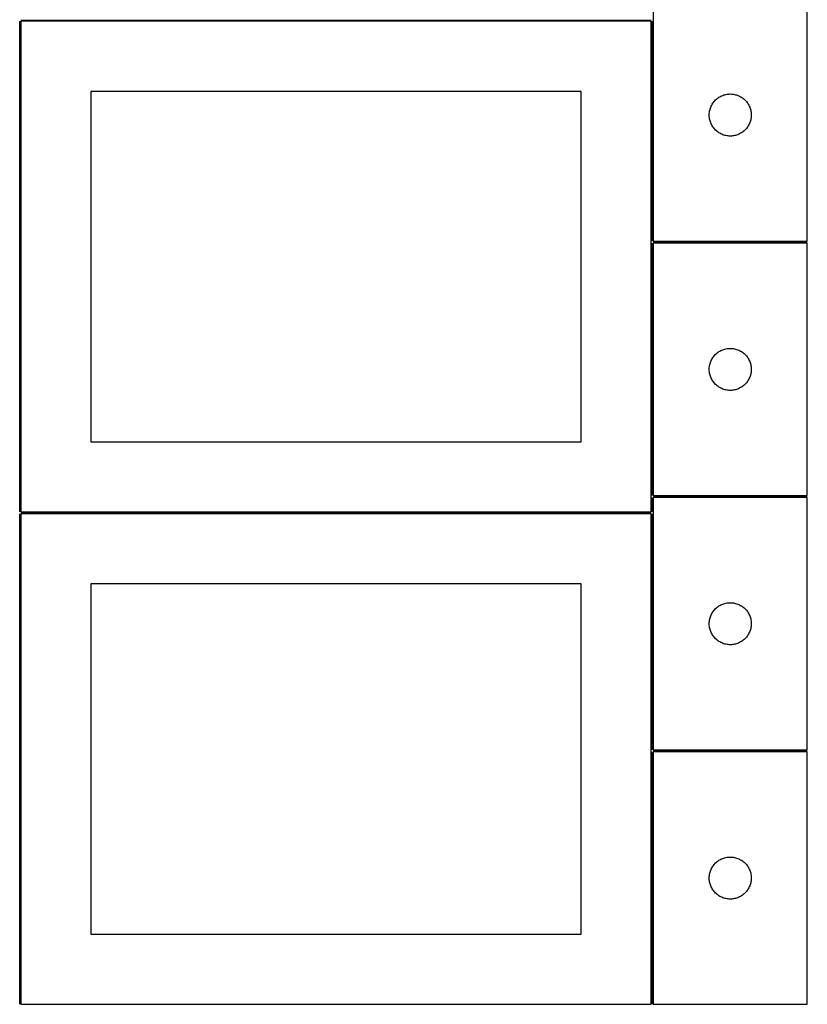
# Model space of a CAD drawing. Header units: millimetres. Extents: x 7 to 1493, y 7 to 2993.
# Tile 2 of 14: x 909 to 1471, y 7 to 709. Entities that reach past the tile are written whole.
import ezdxf

# ---------------------------------------------------------------- set-up
doc = ezdxf.new("R2010")
doc.units = ezdxf.units.MM
doc.layers.add('COMMON', color=5, linetype='CONTINUOUS', true_color=0x0000ff)
doc.layers.add('CUT', color=7, linetype='CONTINUOUS', true_color=0x000000)

msp = doc.modelspace()

# ---------------------------------------------------------------- linework, layer by layer
at = {"layer": 'COMMON'}
for p, q in [((908.799609, 358.123911), (908.799609, 708.099132)), ((909.549609, 708.873911), (1359.549609, 708.873911)), ((1360.299609, 708.123911), (1360.299609, 551.223048)), ((1360.299609, 549.723047), (1360.299609, 369.723047)), ((1471.04961, 550.473048), (1361.04961, 550.473048)), ((1360.299609, 368.223046), (1360.299609, 358.123911)), ((1471.04961, 368.973047), (1361.04961, 368.973047)), ((908.799609, 6.62391), (908.799609, 356.599131)), ((1359.549609, 357.373911), (909.549609, 357.373911)), ((1360.299609, 356.62391), (1360.299609, 188.223046)), ((1360.299609, 186.723045), (1360.299609, 6.723045)), ((1471.04961, 187.473046), (1361.04961, 187.473046))]:
    msp.add_line(p, q, dxfattribs=at)
at = {"layer": 'CUT'}
for p, q in [((1361.04961, 731.223048), (1361.04961, 551.223048)), ((1471.04961, 551.223048), (1471.04961, 731.223048)), ((1359.549609, 708.123911), (909.549609, 708.123911)), ((909.549609, 708.123911), (909.549609, 358.123911)), ((1359.549609, 358.123911), (1359.549609, 708.123911)), ((1309.549609, 658.123911), (959.549609, 658.123911)), ((959.549609, 658.123911), (959.549609, 408.123911)), ((1309.549609, 408.123911), (1309.549609, 658.123911)), ((1406.740468, 652.984845), (1407.358294, 653.448473)), ((1407.358294, 653.448473), (1407.999167, 653.879682)), ((1407.999167, 653.879682), (1408.661389, 654.277327)), ((1408.661389, 654.277327), (1409.343203, 654.640355)), ((1409.343203, 654.640355), (1410.042801, 654.967802)), ((1410.042801, 654.967802), (1410.758329, 655.258801)), ((1410.758329, 655.258801), (1411.487888, 655.512579)), ((1411.487888, 655.512579), (1412.229543, 655.728464)), ((1412.229543, 655.728464), (1412.981329, 655.905884)), ((1412.981329, 655.905884), (1413.741251, 656.044367)), ((1413.741251, 656.044367), (1414.507295, 656.143547)), ((1414.507295, 656.143547), (1415.277429, 656.20316)), ((1415.277429, 656.20316), (1416.04961, 656.223048)), ((1416.04961, 656.223048), (1416.821791, 656.20316)), ((1416.821791, 656.20316), (1417.591925, 656.143547)), ((1417.591925, 656.143547), (1418.357969, 656.044367)), ((1418.357969, 656.044367), (1419.117891, 655.905884)), ((1419.117891, 655.905884), (1419.869677, 655.728464)), ((1419.869677, 655.728464), (1420.611332, 655.512579)), ((1420.611332, 655.512579), (1421.340891, 655.258801)), ((1421.340891, 655.258801), (1422.056419, 654.967802)), ((1422.056419, 654.967802), (1422.756017, 654.640355)), ((1422.756017, 654.640355), (1423.437831, 654.277327)), ((1423.437831, 654.277327), (1424.100053, 653.879682)), ((1424.100053, 653.879682), (1424.740926, 653.448473)), ((1424.740926, 653.448473), (1425.358752, 652.984845)), ((1401.882272, 646.151184), (1402.15475, 646.873967)), ((1402.15475, 646.873967), (1402.464076, 647.581764)), ((1402.464076, 647.581764), (1402.809428, 648.2727)), ((1402.809428, 648.2727), (1403.189891, 648.94494)), ((1403.189891, 648.94494), (1403.604455, 649.596704)), ((1403.604455, 649.596704), (1404.052021, 650.226263)), ((1404.052021, 650.226263), (1404.531403, 650.831946)), ((1404.531403, 650.831946), (1405.04133, 651.412148)), ((1405.04133, 651.412148), (1405.580448, 651.965331)), ((1405.580448, 651.965331), (1406.147328, 652.490027)), ((1406.147328, 652.490027), (1406.740468, 652.984845)), ((1425.358752, 652.984845), (1425.951892, 652.490027)), ((1425.951892, 652.490027), (1426.518772, 651.965331)), ((1426.518772, 651.965331), (1427.05789, 651.412148)), ((1427.05789, 651.412148), (1427.567817, 650.831946)), ((1427.567817, 650.831946), (1428.047199, 650.226263)), ((1428.047199, 650.226263), (1428.494765, 649.596704)), ((1428.494765, 649.596704), (1428.909329, 648.94494)), ((1428.909329, 648.94494), (1429.289792, 648.2727)), ((1429.289792, 648.2727), (1429.635144, 647.581764)), ((1429.635144, 647.581764), (1429.94447, 646.873967)), ((1429.94447, 646.873967), (1430.216948, 646.151184)), ((1401.054583, 641.609267), (1401.094347, 642.38068)), ((1401.054583, 640.83683), (1401.054583, 641.609267)), ((1401.094347, 640.065416), (1401.054583, 640.83683)), ((1401.094347, 642.38068), (1401.17377, 643.149024)), ((1401.17377, 639.297073), (1401.094347, 640.065416)), ((1401.17377, 643.149024), (1401.292641, 643.91226)), ((1401.292641, 643.91226), (1401.450644, 644.668365)), ((1401.450644, 644.668365), (1401.647362, 645.415333)), ((1401.647362, 645.415333), (1401.882272, 646.151184)), ((1430.216948, 646.151184), (1430.451858, 645.415333)), ((1430.451858, 645.415333), (1430.648576, 644.668365)), ((1430.648576, 644.668365), (1430.806579, 643.91226)), ((1430.806579, 643.91226), (1430.92545, 643.149024)), ((1430.92545, 643.149024), (1431.004873, 642.38068)), ((1431.004873, 640.065416), (1430.92545, 639.297073)), ((1431.004873, 642.38068), (1431.044637, 641.609267)), ((1431.044637, 640.83683), (1431.004873, 640.065416)), ((1431.044637, 641.609267), (1431.044637, 640.83683)), ((1401.292641, 638.533837), (1401.17377, 639.297073)), ((1401.450644, 637.777732), (1401.292641, 638.533837)), ((1401.647362, 637.030764), (1401.450644, 637.777732)), ((1401.882272, 636.294913), (1401.647362, 637.030764)), ((1402.15475, 635.57213), (1401.882272, 636.294913)), ((1402.464076, 634.864333), (1402.15475, 635.57213)), ((1402.809428, 634.173397), (1402.464076, 634.864333)), ((1403.189891, 633.501156), (1402.809428, 634.173397)), ((1403.604455, 632.849393), (1403.189891, 633.501156)), ((1404.052021, 632.219834), (1403.604455, 632.849393)), ((1428.494765, 632.849393), (1428.047199, 632.219834)), ((1428.909329, 633.501156), (1428.494765, 632.849393)), ((1429.289792, 634.173397), (1428.909329, 633.501156)), ((1429.635144, 634.864333), (1429.289792, 634.173397)), ((1429.94447, 635.57213), (1429.635144, 634.864333)), ((1430.216948, 636.294913), (1429.94447, 635.57213)), ((1430.451858, 637.030764), (1430.216948, 636.294913)), ((1430.648576, 637.777732), (1430.451858, 637.030764)), ((1430.806579, 638.533837), (1430.648576, 637.777732)), ((1430.92545, 639.297073), (1430.806579, 638.533837)), ((1404.531403, 631.614151), (1404.052021, 632.219834)), ((1405.04133, 631.033948), (1404.531403, 631.614151)), ((1405.580448, 630.480766), (1405.04133, 631.033948)), ((1406.147328, 629.956069), (1405.580448, 630.480766)), ((1406.740468, 629.461251), (1406.147328, 629.956069)), ((1407.358294, 628.997623), (1406.740468, 629.461251)), ((1407.999167, 628.566415), (1407.358294, 628.997623)), ((1408.661389, 628.16877), (1407.999167, 628.566415)), ((1409.343203, 627.805742), (1408.661389, 628.16877)), ((1410.042801, 627.478295), (1409.343203, 627.805742)), ((1410.758329, 627.187296), (1410.042801, 627.478295)), ((1411.487888, 626.933518), (1410.758329, 627.187296)), ((1412.229543, 626.717633), (1411.487888, 626.933518)), ((1412.981329, 626.540213), (1412.229543, 626.717633)), ((1413.741251, 626.40173), (1412.981329, 626.540213)), ((1414.507295, 626.30255), (1413.741251, 626.40173)), ((1415.277429, 626.242937), (1414.507295, 626.30255)), ((1416.04961, 626.223048), (1415.277429, 626.242937)), ((1416.821791, 626.242937), (1416.04961, 626.223048)), ((1417.591925, 626.30255), (1416.821791, 626.242937)), ((1418.357969, 626.40173), (1417.591925, 626.30255)), ((1419.117891, 626.540213), (1418.357969, 626.40173)), ((1419.869677, 626.717633), (1419.117891, 626.540213)), ((1420.611332, 626.933518), (1419.869677, 626.717633)), ((1421.340891, 627.187296), (1420.611332, 626.933518)), ((1422.056419, 627.478295), (1421.340891, 627.187296)), ((1422.756017, 627.805742), (1422.056419, 627.478295)), ((1423.437831, 628.16877), (1422.756017, 627.805742)), ((1424.100053, 628.566415), (1423.437831, 628.16877)), ((1424.740926, 628.997623), (1424.100053, 628.566415)), ((1425.358752, 629.461251), (1424.740926, 628.997623)), ((1425.951892, 629.956069), (1425.358752, 629.461251)), ((1426.518772, 630.480766), (1425.951892, 629.956069)), ((1427.05789, 631.033948), (1426.518772, 630.480766)), ((1427.567817, 631.614151), (1427.05789, 631.033948)), ((1428.047199, 632.219834), (1427.567817, 631.614151)), ((1361.04961, 551.223048), (1471.04961, 551.223048)), ((1471.04961, 549.723047), (1361.04961, 549.723047)), ((1361.04961, 549.723047), (1361.04961, 369.723047)), ((1471.04961, 369.723047), (1471.04961, 549.723047)), ((1405.580448, 470.46533), (1406.147328, 470.990026)), ((1406.147328, 470.990026), (1406.740468, 471.484844)), ((1406.740468, 471.484844), (1407.358294, 471.948472)), ((1407.358294, 471.948472), (1407.999167, 472.379681)), ((1407.999167, 472.379681), (1408.661389, 472.777326)), ((1408.661389, 472.777326), (1409.343203, 473.140354)), ((1409.343203, 473.140354), (1410.042801, 473.467801)), ((1410.042801, 473.467801), (1410.758329, 473.7588)), ((1410.758329, 473.7588), (1411.487888, 474.012578)), ((1411.487888, 474.012578), (1412.229543, 474.228463)), ((1412.229543, 474.228463), (1412.981329, 474.405883)), ((1412.981329, 474.405883), (1413.741251, 474.544366)), ((1413.741251, 474.544366), (1414.507295, 474.643546)), ((1414.507295, 474.643546), (1415.277429, 474.703159)), ((1415.277429, 474.703159), (1416.04961, 474.723047)), ((1416.04961, 474.723047), (1416.821791, 474.703159)), ((1416.821791, 474.703159), (1417.591925, 474.643546)), ((1417.591925, 474.643546), (1418.357969, 474.544366)), ((1418.357969, 474.544366), (1419.117891, 474.405883)), ((1419.117891, 474.405883), (1419.869677, 474.228463)), ((1419.869677, 474.228463), (1420.611332, 474.012578)), ((1420.611332, 474.012578), (1421.340891, 473.7588)), ((1421.340891, 473.7588), (1422.056419, 473.467801)), ((1422.056419, 473.467801), (1422.756017, 473.140354)), ((1422.756017, 473.140354), (1423.437831, 472.777326)), ((1423.437831, 472.777326), (1424.100053, 472.379681)), ((1424.100053, 472.379681), (1424.740926, 471.948472)), ((1424.740926, 471.948472), (1425.358752, 471.484844)), ((1425.358752, 471.484844), (1425.951892, 470.990026)), ((1425.951892, 470.990026), (1426.518772, 470.46533)), ((1401.450644, 463.168364), (1401.647362, 463.915332)), ((1401.647362, 463.915332), (1401.882272, 464.651183)), ((1401.882272, 464.651183), (1402.15475, 465.373966)), ((1402.15475, 465.373966), (1402.464076, 466.081763)), ((1402.464076, 466.081763), (1402.809428, 466.772699)), ((1402.809428, 466.772699), (1403.189891, 467.444939)), ((1403.189891, 467.444939), (1403.604455, 468.096703)), ((1403.604455, 468.096703), (1404.052021, 468.726262)), ((1404.052021, 468.726262), (1404.531403, 469.331945)), ((1404.531403, 469.331945), (1405.04133, 469.912147)), ((1405.04133, 469.912147), (1405.580448, 470.46533)), ((1426.518772, 470.46533), (1427.05789, 469.912147)), ((1427.05789, 469.912147), (1427.567817, 469.331945)), ((1427.567817, 469.331945), (1428.047199, 468.726262)), ((1428.047199, 468.726262), (1428.494765, 468.096703)), ((1428.494765, 468.096703), (1428.909329, 467.444939)), ((1428.909329, 467.444939), (1429.289792, 466.772699)), ((1429.289792, 466.772699), (1429.635144, 466.081763)), ((1429.635144, 466.081763), (1429.94447, 465.373966)), ((1429.94447, 465.373966), (1430.216948, 464.651183)), ((1430.216948, 464.651183), (1430.451858, 463.915332)), ((1430.451858, 463.915332), (1430.648576, 463.168364)), ((1401.054583, 460.109266), (1401.094347, 460.880679)), ((1401.054583, 459.336829), (1401.054583, 460.109266)), ((1401.094347, 458.565415), (1401.054583, 459.336829)), ((1401.094347, 460.880679), (1401.17377, 461.649023)), ((1401.17377, 457.797072), (1401.094347, 458.565415)), ((1401.17377, 461.649023), (1401.292641, 462.412259)), ((1401.292641, 457.033836), (1401.17377, 457.797072)), ((1401.292641, 462.412259), (1401.450644, 463.168364)), ((1401.450644, 456.277731), (1401.292641, 457.033836)), ((1430.648576, 463.168364), (1430.806579, 462.412259)), ((1430.806579, 457.033836), (1430.648576, 456.277731)), ((1430.806579, 462.412259), (1430.92545, 461.649023)), ((1430.92545, 457.797072), (1430.806579, 457.033836)), ((1430.92545, 461.649023), (1431.004873, 460.880679)), ((1431.004873, 458.565415), (1430.92545, 457.797072)), ((1431.004873, 460.880679), (1431.044637, 460.109266)), ((1431.044637, 459.336829), (1431.004873, 458.565415)), ((1431.044637, 460.109266), (1431.044637, 459.336829)), ((1401.647362, 455.530763), (1401.450644, 456.277731)), ((1401.882272, 454.794912), (1401.647362, 455.530763)), ((1402.15475, 454.072129), (1401.882272, 454.794912)), ((1402.464076, 453.364332), (1402.15475, 454.072129)), ((1402.809428, 452.673396), (1402.464076, 453.364332)), ((1403.189891, 452.001155), (1402.809428, 452.673396)), ((1403.604455, 451.349392), (1403.189891, 452.001155)), ((1404.052021, 450.719833), (1403.604455, 451.349392)), ((1404.531403, 450.11415), (1404.052021, 450.719833)), ((1405.04133, 449.533947), (1404.531403, 450.11415)), ((1427.567817, 450.11415), (1427.05789, 449.533947)), ((1428.047199, 450.719833), (1427.567817, 450.11415)), ((1428.494765, 451.349392), (1428.047199, 450.719833)), ((1428.909329, 452.001155), (1428.494765, 451.349392)), ((1429.289792, 452.673396), (1428.909329, 452.001155)), ((1429.635144, 453.364332), (1429.289792, 452.673396)), ((1429.94447, 454.072129), (1429.635144, 453.364332)), ((1430.216948, 454.794912), (1429.94447, 454.072129)), ((1430.451858, 455.530763), (1430.216948, 454.794912)), ((1430.648576, 456.277731), (1430.451858, 455.530763)), ((1405.580448, 448.980765), (1405.04133, 449.533947)), ((1406.147328, 448.456068), (1405.580448, 448.980765)), ((1406.740468, 447.96125), (1406.147328, 448.456068)), ((1407.358294, 447.497622), (1406.740468, 447.96125)), ((1407.999167, 447.066414), (1407.358294, 447.497622)), ((1408.661389, 446.668769), (1407.999167, 447.066414)), ((1409.343203, 446.305741), (1408.661389, 446.668769)), ((1410.042801, 445.978294), (1409.343203, 446.305741)), ((1410.758329, 445.687295), (1410.042801, 445.978294)), ((1411.487888, 445.433517), (1410.758329, 445.687295)), ((1412.229543, 445.217632), (1411.487888, 445.433517)), ((1412.981329, 445.040212), (1412.229543, 445.217632)), ((1413.741251, 444.901729), (1412.981329, 445.040212)), ((1414.507295, 444.802549), (1413.741251, 444.901729)), ((1415.277429, 444.742936), (1414.507295, 444.802549)), ((1416.04961, 444.723047), (1415.277429, 444.742936)), ((1416.821791, 444.742936), (1416.04961, 444.723047)), ((1417.591925, 444.802549), (1416.821791, 444.742936)), ((1418.357969, 444.901729), (1417.591925, 444.802549)), ((1419.117891, 445.040212), (1418.357969, 444.901729)), ((1419.869677, 445.217632), (1419.117891, 445.040212)), ((1420.611332, 445.433517), (1419.869677, 445.217632)), ((1421.340891, 445.687295), (1420.611332, 445.433517)), ((1422.056419, 445.978294), (1421.340891, 445.687295)), ((1422.756017, 446.305741), (1422.056419, 445.978294)), ((1423.437831, 446.668769), (1422.756017, 446.305741)), ((1424.100053, 447.066414), (1423.437831, 446.668769)), ((1424.740926, 447.497622), (1424.100053, 447.066414)), ((1425.358752, 447.96125), (1424.740926, 447.497622)), ((1425.951892, 448.456068), (1425.358752, 447.96125)), ((1426.518772, 448.980765), (1425.951892, 448.456068)), ((1427.05789, 449.533947), (1426.518772, 448.980765)), ((959.549609, 408.123911), (1309.549609, 408.123911)), ((1361.04961, 369.723047), (1471.04961, 369.723047)), ((1471.04961, 368.223046), (1361.04961, 368.223046)), ((1361.04961, 368.223046), (1361.04961, 188.223046)), ((1471.04961, 188.223046), (1471.04961, 368.223046)), ((909.549609, 358.123911), (1359.549609, 358.123911)), ((1359.549609, 356.62391), (909.549609, 356.62391)), ((909.549609, 356.62391), (909.549609, 6.62391)), ((1359.549609, 6.62391), (1359.549609, 356.62391)), ((1309.549609, 306.62391), (959.549609, 306.62391)), ((959.549609, 306.62391), (959.549609, 56.62391)), ((1309.549609, 56.62391), (1309.549609, 306.62391)), ((1404.531403, 287.831944), (1405.04133, 288.412146)), ((1405.04133, 288.412146), (1405.580448, 288.965329)), ((1405.580448, 288.965329), (1406.147328, 289.490025)), ((1406.147328, 289.490025), (1406.740468, 289.984843)), ((1406.740468, 289.984843), (1407.358294, 290.448471)), ((1407.358294, 290.448471), (1407.999167, 290.87968)), ((1407.999167, 290.87968), (1408.661389, 291.277325)), ((1408.661389, 291.277325), (1409.343203, 291.640353)), ((1409.343203, 291.640353), (1410.042801, 291.9678)), ((1410.042801, 291.9678), (1410.758329, 292.258799)), ((1410.758329, 292.258799), (1411.487888, 292.512577)), ((1411.487888, 292.512577), (1412.229543, 292.728462)), ((1412.229543, 292.728462), (1412.981329, 292.905882)), ((1412.981329, 292.905882), (1413.741251, 293.044365)), ((1413.741251, 293.044365), (1414.507295, 293.143545)), ((1414.507295, 293.143545), (1415.277429, 293.203158)), ((1415.277429, 293.203158), (1416.04961, 293.223046)), ((1416.04961, 293.223046), (1416.821791, 293.203158)), ((1416.821791, 293.203158), (1417.591925, 293.143545)), ((1417.591925, 293.143545), (1418.357969, 293.044365)), ((1418.357969, 293.044365), (1419.117891, 292.905882)), ((1419.117891, 292.905882), (1419.869677, 292.728462)), ((1419.869677, 292.728462), (1420.611332, 292.512577)), ((1420.611332, 292.512577), (1421.340891, 292.258799)), ((1421.340891, 292.258799), (1422.056419, 291.9678)), ((1422.056419, 291.9678), (1422.756017, 291.640353)), ((1422.756017, 291.640353), (1423.437831, 291.277325)), ((1423.437831, 291.277325), (1424.100053, 290.87968)), ((1424.100053, 290.87968), (1424.740926, 290.448471)), ((1424.740926, 290.448471), (1425.358752, 289.984843)), ((1425.358752, 289.984843), (1425.951892, 289.490025)), ((1425.951892, 289.490025), (1426.518772, 288.965329)), ((1426.518772, 288.965329), (1427.05789, 288.412146)), ((1427.05789, 288.412146), (1427.567817, 287.831944)), ((1401.292641, 280.912258), (1401.450644, 281.668363)), ((1401.450644, 281.668363), (1401.647362, 282.415331)), ((1401.647362, 282.415331), (1401.882272, 283.151182)), ((1401.882272, 283.151182), (1402.15475, 283.873965)), ((1402.15475, 283.873965), (1402.464076, 284.581762)), ((1402.464076, 284.581762), (1402.809428, 285.272698)), ((1402.809428, 285.272698), (1403.189891, 285.944938)), ((1403.189891, 285.944938), (1403.604455, 286.596702)), ((1403.604455, 286.596702), (1404.052021, 287.226261)), ((1404.052021, 287.226261), (1404.531403, 287.831944)), ((1427.567817, 287.831944), (1428.047199, 287.226261)), ((1428.047199, 287.226261), (1428.494765, 286.596702)), ((1428.494765, 286.596702), (1428.909329, 285.944938)), ((1428.909329, 285.944938), (1429.289792, 285.272698)), ((1429.289792, 285.272698), (1429.635144, 284.581762)), ((1429.635144, 284.581762), (1429.94447, 283.873965)), ((1429.94447, 283.873965), (1430.216948, 283.151182)), ((1430.216948, 283.151182), (1430.451858, 282.415331)), ((1430.451858, 282.415331), (1430.648576, 281.668363)), ((1430.648576, 281.668363), (1430.806579, 280.912258)), ((1401.054583, 278.609265), (1401.094347, 279.380678)), ((1401.054583, 277.836828), (1401.054583, 278.609265)), ((1401.094347, 277.065414), (1401.054583, 277.836828)), ((1401.094347, 279.380678), (1401.17377, 280.149022)), ((1401.17377, 276.297071), (1401.094347, 277.065414)), ((1401.17377, 280.149022), (1401.292641, 280.912258)), ((1401.292641, 275.533835), (1401.17377, 276.297071)), ((1401.450644, 274.77773), (1401.292641, 275.533835)), ((1401.647362, 274.030762), (1401.450644, 274.77773)), ((1401.882272, 273.294911), (1401.647362, 274.030762)), ((1430.451858, 274.030762), (1430.216948, 273.294911)), ((1430.648576, 274.77773), (1430.451858, 274.030762)), ((1430.806579, 275.533835), (1430.648576, 274.77773)), ((1430.806579, 280.912258), (1430.92545, 280.149022)), ((1430.92545, 276.297071), (1430.806579, 275.533835)), ((1430.92545, 280.149022), (1431.004873, 279.380678)), ((1431.004873, 277.065414), (1430.92545, 276.297071)), ((1431.004873, 279.380678), (1431.044637, 278.609265)), ((1431.044637, 277.836828), (1431.004873, 277.065414)), ((1431.044637, 278.609265), (1431.044637, 277.836828)), ((1402.15475, 272.572128), (1401.882272, 273.294911)), ((1402.464076, 271.864331), (1402.15475, 272.572128)), ((1402.809428, 271.173395), (1402.464076, 271.864331)), ((1403.189891, 270.501154), (1402.809428, 271.173395)), ((1403.604455, 269.849391), (1403.189891, 270.501154)), ((1404.052021, 269.219832), (1403.604455, 269.849391)), ((1404.531403, 268.614149), (1404.052021, 269.219832)), ((1405.04133, 268.033946), (1404.531403, 268.614149)), ((1405.580448, 267.480764), (1405.04133, 268.033946)), ((1406.147328, 266.956067), (1405.580448, 267.480764)), ((1426.518772, 267.480764), (1425.951892, 266.956067)), ((1427.05789, 268.033946), (1426.518772, 267.480764)), ((1427.567817, 268.614149), (1427.05789, 268.033946)), ((1428.047199, 269.219832), (1427.567817, 268.614149)), ((1428.494765, 269.849391), (1428.047199, 269.219832)), ((1428.909329, 270.501154), (1428.494765, 269.849391)), ((1429.289792, 271.173395), (1428.909329, 270.501154)), ((1429.635144, 271.864331), (1429.289792, 271.173395)), ((1429.94447, 272.572128), (1429.635144, 271.864331)), ((1430.216948, 273.294911), (1429.94447, 272.572128)), ((1406.740468, 266.461249), (1406.147328, 266.956067)), ((1407.358294, 265.997621), (1406.740468, 266.461249)), ((1407.999167, 265.566413), (1407.358294, 265.997621)), ((1408.661389, 265.168768), (1407.999167, 265.566413)), ((1409.343203, 264.80574), (1408.661389, 265.168768)), ((1410.042801, 264.478293), (1409.343203, 264.80574)), ((1410.758329, 264.187294), (1410.042801, 264.478293)), ((1411.487888, 263.933516), (1410.758329, 264.187294)), ((1412.229543, 263.717631), (1411.487888, 263.933516)), ((1412.981329, 263.540211), (1412.229543, 263.717631)), ((1413.741251, 263.401728), (1412.981329, 263.540211)), ((1414.507295, 263.302548), (1413.741251, 263.401728)), ((1415.277429, 263.242935), (1414.507295, 263.302548)), ((1416.04961, 263.223046), (1415.277429, 263.242935)), ((1416.821791, 263.242935), (1416.04961, 263.223046)), ((1417.591925, 263.302548), (1416.821791, 263.242935)), ((1418.357969, 263.401728), (1417.591925, 263.302548)), ((1419.117891, 263.540211), (1418.357969, 263.401728)), ((1419.869677, 263.717631), (1419.117891, 263.540211)), ((1420.611332, 263.933516), (1419.869677, 263.717631)), ((1421.340891, 264.187294), (1420.611332, 263.933516)), ((1422.056419, 264.478293), (1421.340891, 264.187294)), ((1422.756017, 264.80574), (1422.056419, 264.478293)), ((1423.437831, 265.168768), (1422.756017, 264.80574)), ((1424.100053, 265.566413), (1423.437831, 265.168768)), ((1424.740926, 265.997621), (1424.100053, 265.566413)), ((1425.358752, 266.461249), (1424.740926, 265.997621)), ((1425.951892, 266.956067), (1425.358752, 266.461249)), ((1361.04961, 188.223046), (1471.04961, 188.223046)), ((1471.04961, 186.723045), (1361.04961, 186.723045)), ((1361.04961, 186.723045), (1361.04961, 6.723045)), ((1471.04961, 6.723045), (1471.04961, 186.723045)), ((1403.604455, 105.096701), (1404.052021, 105.72626)), ((1404.052021, 105.72626), (1404.531403, 106.331943)), ((1404.531403, 106.331943), (1405.04133, 106.912145)), ((1405.04133, 106.912145), (1405.580448, 107.465328)), ((1405.580448, 107.465328), (1406.147328, 107.990024)), ((1406.147328, 107.990024), (1406.740468, 108.484842)), ((1406.740468, 108.484842), (1407.358294, 108.94847)), ((1407.358294, 108.94847), (1407.999167, 109.379679)), ((1407.999167, 109.379679), (1408.661389, 109.777324)), ((1408.661389, 109.777324), (1409.343203, 110.140352)), ((1409.343203, 110.140352), (1410.042801, 110.467799)), ((1410.042801, 110.467799), (1410.758329, 110.758798)), ((1410.758329, 110.758798), (1411.487888, 111.012576)), ((1411.487888, 111.012576), (1412.229543, 111.228461)), ((1412.229543, 111.228461), (1412.981329, 111.405881)), ((1412.981329, 111.405881), (1413.741251, 111.544364)), ((1413.741251, 111.544364), (1414.507295, 111.643544)), ((1414.507295, 111.643544), (1415.277429, 111.703157)), ((1415.277429, 111.703157), (1416.04961, 111.723045)), ((1416.04961, 111.723045), (1416.821791, 111.703157)), ((1416.821791, 111.703157), (1417.591925, 111.643544)), ((1417.591925, 111.643544), (1418.357969, 111.544364)), ((1418.357969, 111.544364), (1419.117891, 111.405881)), ((1419.117891, 111.405881), (1419.869677, 111.228461)), ((1419.869677, 111.228461), (1420.611332, 111.012576)), ((1420.611332, 111.012576), (1421.340891, 110.758798)), ((1421.340891, 110.758798), (1422.056419, 110.467799)), ((1422.056419, 110.467799), (1422.756017, 110.140352)), ((1422.756017, 110.140352), (1423.437831, 109.777324)), ((1423.437831, 109.777324), (1424.100053, 109.379679)), ((1424.100053, 109.379679), (1424.740926, 108.94847)), ((1424.740926, 108.94847), (1425.358752, 108.484842)), ((1425.358752, 108.484842), (1425.951892, 107.990024)), ((1425.951892, 107.990024), (1426.518772, 107.465328)), ((1426.518772, 107.465328), (1427.05789, 106.912145)), ((1427.05789, 106.912145), (1427.567817, 106.331943)), ((1427.567817, 106.331943), (1428.047199, 105.72626)), ((1428.047199, 105.72626), (1428.494765, 105.096701)), ((1401.094347, 97.880677), (1401.17377, 98.649021)), ((1401.17377, 98.649021), (1401.292641, 99.412257)), ((1401.292641, 99.412257), (1401.450644, 100.168362)), ((1401.450644, 100.168362), (1401.647362, 100.91533)), ((1401.647362, 100.91533), (1401.882272, 101.651181)), ((1401.882272, 101.651181), (1402.15475, 102.373964)), ((1402.15475, 102.373964), (1402.464076, 103.081761)), ((1402.464076, 103.081761), (1402.809428, 103.772697)), ((1402.809428, 103.772697), (1403.189891, 104.444937)), ((1403.189891, 104.444937), (1403.604455, 105.096701)), ((1428.494765, 105.096701), (1428.909329, 104.444937)), ((1428.909329, 104.444937), (1429.289792, 103.772697)), ((1429.289792, 103.772697), (1429.635144, 103.081761)), ((1429.635144, 103.081761), (1429.94447, 102.373964)), ((1429.94447, 102.373964), (1430.216948, 101.651181)), ((1430.216948, 101.651181), (1430.451858, 100.91533)), ((1430.451858, 100.91533), (1430.648576, 100.168362)), ((1430.648576, 100.168362), (1430.806579, 99.412257)), ((1430.806579, 99.412257), (1430.92545, 98.649021)), ((1430.92545, 98.649021), (1431.004873, 97.880677)), ((1401.054583, 97.109264), (1401.094347, 97.880677)), ((1401.054583, 96.336827), (1401.054583, 97.109264)), ((1401.094347, 95.565413), (1401.054583, 96.336827)), ((1401.17377, 94.79707), (1401.094347, 95.565413)), ((1401.292641, 94.033834), (1401.17377, 94.79707)), ((1401.450644, 93.277729), (1401.292641, 94.033834)), ((1401.647362, 92.530761), (1401.450644, 93.277729)), ((1401.882272, 91.79491), (1401.647362, 92.530761)), ((1402.15475, 91.072127), (1401.882272, 91.79491)), ((1430.216948, 91.79491), (1429.94447, 91.072127)), ((1430.451858, 92.530761), (1430.216948, 91.79491)), ((1430.648576, 93.277729), (1430.451858, 92.530761)), ((1430.806579, 94.033834), (1430.648576, 93.277729)), ((1430.92545, 94.79707), (1430.806579, 94.033834)), ((1431.004873, 95.565413), (1430.92545, 94.79707)), ((1431.004873, 97.880677), (1431.044637, 97.109264)), ((1431.044637, 96.336827), (1431.004873, 95.565413)), ((1431.044637, 97.109264), (1431.044637, 96.336827)), ((1402.464076, 90.36433), (1402.15475, 91.072127)), ((1402.809428, 89.673394), (1402.464076, 90.36433)), ((1403.189891, 89.001153), (1402.809428, 89.673394)), ((1403.604455, 88.34939), (1403.189891, 89.001153)), ((1404.052021, 87.719831), (1403.604455, 88.34939)), ((1404.531403, 87.114148), (1404.052021, 87.719831)), ((1405.04133, 86.533945), (1404.531403, 87.114148)), ((1405.580448, 85.980763), (1405.04133, 86.533945)), ((1406.147328, 85.456066), (1405.580448, 85.980763)), ((1406.740468, 84.961248), (1406.147328, 85.456066)), ((1407.358294, 84.49762), (1406.740468, 84.961248)), ((1407.999167, 84.066412), (1407.358294, 84.49762)), ((1424.740926, 84.49762), (1424.100053, 84.066412)), ((1425.358752, 84.961248), (1424.740926, 84.49762)), ((1425.951892, 85.456066), (1425.358752, 84.961248)), ((1426.518772, 85.980763), (1425.951892, 85.456066)), ((1427.05789, 86.533945), (1426.518772, 85.980763)), ((1427.567817, 87.114148), (1427.05789, 86.533945)), ((1428.047199, 87.719831), (1427.567817, 87.114148)), ((1428.494765, 88.34939), (1428.047199, 87.719831)), ((1428.909329, 89.001153), (1428.494765, 88.34939)), ((1429.289792, 89.673394), (1428.909329, 89.001153)), ((1429.635144, 90.36433), (1429.289792, 89.673394)), ((1429.94447, 91.072127), (1429.635144, 90.36433)), ((1408.661389, 83.668767), (1407.999167, 84.066412)), ((1409.343203, 83.305739), (1408.661389, 83.668767)), ((1410.042801, 82.978292), (1409.343203, 83.305739)), ((1410.758329, 82.687293), (1410.042801, 82.978292)), ((1411.487888, 82.433515), (1410.758329, 82.687293)), ((1412.229543, 82.21763), (1411.487888, 82.433515)), ((1412.981329, 82.04021), (1412.229543, 82.21763)), ((1413.741251, 81.901727), (1412.981329, 82.04021)), ((1414.507295, 81.802547), (1413.741251, 81.901727)), ((1415.277429, 81.742934), (1414.507295, 81.802547)), ((1416.04961, 81.723045), (1415.277429, 81.742934)), ((1416.821791, 81.742934), (1416.04961, 81.723045)), ((1417.591925, 81.802547), (1416.821791, 81.742934)), ((1418.357969, 81.901727), (1417.591925, 81.802547)), ((1419.117891, 82.04021), (1418.357969, 81.901727)), ((1419.869677, 82.21763), (1419.117891, 82.04021)), ((1420.611332, 82.433515), (1419.869677, 82.21763)), ((1421.340891, 82.687293), (1420.611332, 82.433515)), ((1422.056419, 82.978292), (1421.340891, 82.687293)), ((1422.756017, 83.305739), (1422.056419, 82.978292)), ((1423.437831, 83.668767), (1422.756017, 83.305739)), ((1424.100053, 84.066412), (1423.437831, 83.668767)), ((959.549609, 56.62391), (1309.549609, 56.62391)), ((909.549609, 6.62391), (1359.549609, 6.62391)), ((1361.04961, 6.723045), (1471.04961, 6.723045))]:
    msp.add_line(p, q, dxfattribs=at)

doc.saveas('drawing.dxf')
